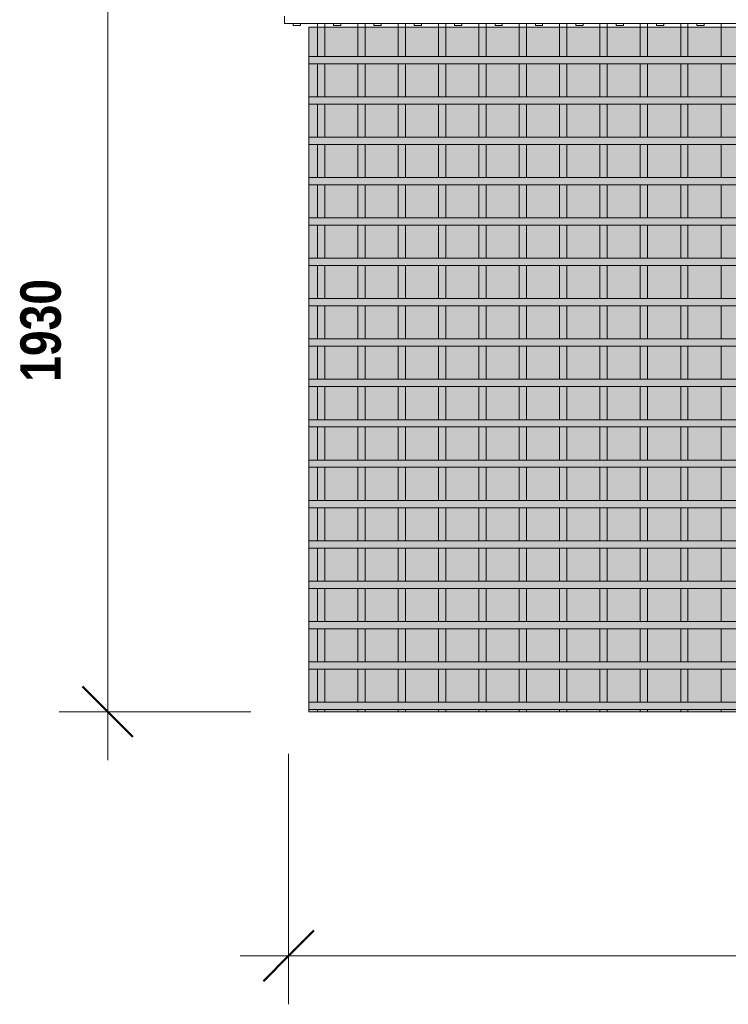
# Model space of a CAD drawing. Header units: millimetres. Extents: x 270 to 8201, y -488 to 3349.
# Tile 1 of 9: x 270 to 2025, y -488 to 1951. Entities that reach past the tile are written whole.
import ezdxf

# ---------------------------------------------------------------- set-up
doc = ezdxf.new("R2010")
doc.units = ezdxf.units.MM
for name, color, linetype, lineweight in [('A-ANNO-DIMS', 211, 'Continuous', 9), ('A-ANNO-DIMS-50', 211, 'Continuous', 9), ('A-DETL-GENF', 92, 'Continuous', 18), ('A-DETL-THIN', 151, 'Continuous', 18), ('A-GENM', 13, 'Continuous', 18)]:
    doc.layers.add(name, color=color, linetype=linetype, lineweight=lineweight)
doc.styles.add('TechnicBold', font='techb___.ttf', dxfattribs={"height": 100})
doc.dimstyles.new('Technic_-_DiagonalSlash', dxfattribs={"dimscale": 304.8, "dimtxt": 134.269535, "dimasz": 0.410105, "dimexe": 0.393701, "dimexo": 0.82021, "dimgap": 0.287073, "dimtad": 1, "dimdec": 0, "dimzin": 0, "dimdsep": 46, "dimtxsty": 'TechnicBold', "dimblk1": 'OBLIQUE', "dimblk2": 'OBLIQUE', "dimsah": 1, "dimcen": 0.09, "dimdle": 0.393701, "dimazin": 0, "dimtfac": 1, "dimtdec": 4, "dimtix": 1, "dimtmove": 0, "dimatfit": 3, "dimfxl": 1, "dimtvp": 1, "dimtfill": 1, "dimtolj": 1, "dimtzin": 0, "dimarcsym": 2})

# ---------------------------------------------------------------- blocks, each defined once
blk = doc.blocks.new('United Steel Ductile SE91 Small Mesh - United Steel Ductile SE91 Small Mesh-261679-Level 1')
at = {"layer": 'A-GENM'}
for p, q in [((-4538.8, -224.8), (-4538.8, -234.6)), ((-4538.8, -234.6), (-4538.8, -306.8)), ((-4520.8, -234.6), (-4520.8, -224.8)), ((-4520.8, -306.8), (-4520.8, -234.6)), ((-4438.8, -224.8), (-4438.8, -234.6)), ((-4438.8, -234.6), (-4438.8, -306.8)), ((-4420.8, -234.6), (-4420.8, -224.8)), ((-4420.8, -306.8), (-4420.8, -234.6)), ((-4338.8, -224.8), (-4338.8, -234.6)), ((-4338.8, -234.6), (-4338.8, -306.8)), ((-4320.8, -234.6), (-4320.8, -224.8)), ((-4320.8, -306.8), (-4320.8, -234.6)), ((-4238.8, -224.8), (-4238.8, -234.6)), ((-4238.8, -234.6), (-4238.8, -306.8)), ((-4220.8, -234.6), (-4220.8, -224.8)), ((-4220.8, -306.8), (-4220.8, -234.6)), ((-4138.8, -224.8), (-4138.8, -234.6)), ((-4138.8, -234.6), (-4138.8, -306.9)), ((-4120.8, -234.6), (-4120.8, -224.8)), ((-4120.8, -306.9), (-4120.8, -234.6)), ((-4038.8, -224.8), (-4038.8, -234.6)), ((-4038.8, -234.6), (-4038.8, -306.9)), ((-4020.8, -234.6), (-4020.8, -224.8)), ((-4020.8, -306.9), (-4020.8, -234.6)), ((-3938.8, -224.8), (-3938.8, -234.6)), ((-3938.8, -234.6), (-3938.8, -306.9)), ((-3920.8, -234.6), (-3920.8, -224.8)), ((-3920.8, -306.9), (-3920.8, -234.6)), ((-3838.8, -224.8), (-3838.8, -234.6)), ((-3838.8, -234.6), (-3838.8, -306.9)), ((-3820.8, -234.6), (-3820.8, -224.8)), ((-3820.8, -306.9), (-3820.8, -234.6)), ((-3738.8, -224.8), (-3738.8, -234.6)), ((-3738.8, -234.6), (-3738.8, -306.9)), ((-3720.8, -234.6), (-3720.8, -224.8)), ((-3720.8, -306.9), (-3720.8, -234.6)), ((-3638.8, -224.8), (-3638.8, -234.6)), ((-3638.8, -234.6), (-3638.8, -306.9)), ((-3620.8, -234.6), (-3620.8, -224.8)), ((-3620.8, -306.9), (-3620.8, -234.6)), ((-3538.8, -224.8), (-3538.8, -234.6)), ((-3538.8, -234.6), (-3538.8, -306.9)), ((-260.1, -306.8), (-4560, -306.8)), ((-4560, -306.8), (-4560, -324.8)), ((-4560, -324.8), (-260.1, -324.8)), ((-4538.8, -324.8), (-4538.8, -406.8)), ((-4520.8, -406.8), (-4520.8, -324.8)), ((-4438.8, -324.8), (-4438.8, -406.8)), ((-4420.8, -406.8), (-4420.8, -324.8)), ((-4338.8, -324.8), (-4338.8, -406.8)), ((-4320.8, -406.8), (-4320.8, -324.8)), ((-4238.8, -324.8), (-4238.8, -406.8)), ((-4220.8, -406.8), (-4220.8, -324.8)), ((-4138.8, -324.8), (-4138.8, -406.8)), ((-4120.8, -406.8), (-4120.8, -324.8)), ((-4038.8, -324.8), (-4038.8, -406.8)), ((-4020.8, -406.8), (-4020.8, -324.8)), ((-3938.8, -324.8), (-3938.8, -406.8)), ((-3920.8, -406.9), (-3920.8, -324.8)), ((-3838.8, -324.8), (-3838.8, -406.9)), ((-3820.8, -406.9), (-3820.8, -324.8)), ((-3738.8, -324.8), (-3738.8, -406.9)), ((-3720.8, -406.9), (-3720.8, -324.8)), ((-3638.8, -324.8), (-3638.8, -406.9)), ((-3620.8, -406.9), (-3620.8, -324.8)), ((-3538.8, -324.8), (-3538.8, -406.9)), ((-260.1, -406.8), (-4560, -406.8)), ((-4560, -406.8), (-4560, -424.8)), ((-4560, -424.8), (-260.1, -424.8)), ((-4538.8, -424.8), (-4538.8, -506.8)), ((-4520.8, -506.8), (-4520.8, -424.8)), ((-4438.8, -424.8), (-4438.8, -506.8)), ((-4420.8, -506.8), (-4420.8, -424.8)), ((-4338.8, -424.8), (-4338.8, -506.8)), ((-4320.8, -506.8), (-4320.8, -424.8)), ((-4238.8, -424.8), (-4238.8, -506.8)), ((-4220.8, -506.8), (-4220.8, -424.8)), ((-4138.8, -424.8), (-4138.8, -506.8)), ((-4120.8, -506.8), (-4120.8, -424.8)), ((-4038.8, -424.8), (-4038.8, -506.8)), ((-4020.8, -506.8), (-4020.8, -424.8)), ((-3938.8, -424.8), (-3938.8, -506.8)), ((-3920.8, -506.8), (-3920.8, -424.8)), ((-3838.8, -424.8), (-3838.8, -506.8)), ((-3820.8, -506.8), (-3820.8, -424.8)), ((-3738.8, -424.8), (-3738.8, -506.8)), ((-3720.8, -506.8), (-3720.8, -424.8)), ((-3638.8, -424.7), (-3638.8, -506.9)), ((-3620.8, -506.9), (-3620.8, -424.7)), ((-3538.8, -424.7), (-3538.8, -506.9)), ((-260.1, -506.8), (-4560, -506.8)), ((-4560, -506.8), (-4560, -524.8)), ((-4560, -524.8), (-260.1, -524.8)), ((-4538.8, -524.8), (-4538.8, -606.8)), ((-4520.8, -606.8), (-4520.8, -524.8)), ((-4438.8, -524.8), (-4438.8, -606.8)), ((-4420.8, -606.8), (-4420.8, -524.8)), ((-4338.8, -524.8), (-4338.8, -606.8)), ((-4320.8, -606.8), (-4320.8, -524.8)), ((-4238.8, -524.8), (-4238.8, -606.8)), ((-4220.8, -606.8), (-4220.8, -524.8)), ((-4138.8, -524.8), (-4138.8, -606.8)), ((-4120.8, -606.8), (-4120.8, -524.8)), ((-4038.8, -524.8), (-4038.8, -606.8)), ((-4020.8, -606.8), (-4020.8, -524.8)), ((-3938.8, -524.8), (-3938.8, -606.8)), ((-3920.8, -606.8), (-3920.8, -524.7)), ((-3838.8, -524.7), (-3838.8, -606.8)), ((-3820.8, -606.8), (-3820.8, -524.7)), ((-3738.8, -524.7), (-3738.8, -606.8)), ((-3720.8, -606.8), (-3720.8, -524.7)), ((-3638.8, -524.7), (-3638.8, -606.8)), ((-3620.8, -606.8), (-3620.8, -524.7)), ((-3538.8, -524.7), (-3538.8, -606.8)), ((-260.1, -606.8), (-4560, -606.8)), ((-4560, -606.8), (-4560, -624.8)), ((-4560, -624.8), (-260.1, -624.8)), ((-4538.8, -624.8), (-4538.8, -706.8)), ((-4520.8, -706.8), (-4520.8, -624.8)), ((-4438.8, -624.8), (-4438.8, -706.8)), ((-4420.8, -706.8), (-4420.8, -624.8)), ((-4338.8, -624.8), (-4338.8, -706.8)), ((-4320.8, -706.8), (-4320.8, -624.8)), ((-4238.8, -624.8), (-4238.8, -706.8)), ((-4220.8, -706.8), (-4220.8, -624.8)), ((-4138.8, -624.7), (-4138.8, -706.8)), ((-4120.8, -706.8), (-4120.8, -624.7)), ((-4038.8, -624.7), (-4038.8, -706.8)), ((-4020.8, -706.8), (-4020.8, -624.7)), ((-3938.8, -624.7), (-3938.8, -706.8)), ((-3920.8, -706.8), (-3920.8, -624.7)), ((-3838.8, -624.7), (-3838.8, -706.8)), ((-3820.8, -706.8), (-3820.8, -624.7)), ((-3738.8, -624.7), (-3738.8, -706.8)), ((-3720.8, -706.8), (-3720.8, -624.7)), ((-3638.8, -624.7), (-3638.8, -706.8)), ((-3620.8, -706.8), (-3620.8, -624.7)), ((-3538.8, -624.7), (-3538.8, -706.8)), ((-260.1, -706.8), (-4560, -706.8)), ((-4560, -706.8), (-4560, -724.8)), ((-4560, -724.8), (-260.1, -724.8)), ((-4538.8, -724.8), (-4538.8, -806.7)), ((-4520.8, -806.7), (-4520.8, -724.8)), ((-4438.8, -724.8), (-4438.8, -806.8)), ((-4420.8, -806.8), (-4420.8, -724.8)), ((-4338.8, -724.7), (-4338.8, -806.8)), ((-4320.8, -806.8), (-4320.8, -724.7)), ((-4238.8, -724.7), (-4238.8, -806.8)), ((-4220.8, -806.8), (-4220.8, -724.7)), ((-4138.8, -724.7), (-4138.8, -806.8)), ((-4120.8, -806.8), (-4120.8, -724.7)), ((-4038.8, -724.7), (-4038.8, -806.8)), ((-4020.8, -806.8), (-4020.8, -724.7)), ((-3938.8, -724.7), (-3938.8, -806.8)), ((-3920.8, -806.8), (-3920.8, -724.7)), ((-3838.8, -724.7), (-3838.8, -806.8)), ((-3820.8, -806.8), (-3820.8, -724.7)), ((-3738.8, -724.7), (-3738.8, -806.8)), ((-3720.8, -806.8), (-3720.8, -724.7)), ((-3638.8, -724.7), (-3638.8, -806.8)), ((-3620.8, -806.8), (-3620.8, -724.7)), ((-3538.8, -724.7), (-3538.8, -806.8)), ((-260.1, -806.7), (-4560, -806.7)), ((-4560, -806.7), (-4560, -824.7)), ((-4560, -824.7), (-260.1, -824.7)), ((-4538.8, -824.7), (-4538.8, -906.7)), ((-4520.8, -906.7), (-4520.8, -824.7)), ((-4438.8, -824.7), (-4438.8, -906.7)), ((-4420.8, -906.7), (-4420.8, -824.7)), ((-4338.8, -824.7), (-4338.8, -906.7)), ((-4320.8, -906.7), (-4320.8, -824.7)), ((-4238.8, -824.7), (-4238.8, -906.8)), ((-4220.8, -906.8), (-4220.8, -824.7)), ((-4138.8, -824.7), (-4138.8, -906.8)), ((-4120.8, -906.8), (-4120.8, -824.7)), ((-4038.8, -824.7), (-4038.8, -906.8)), ((-4020.8, -906.8), (-4020.8, -824.7)), ((-3938.8, -824.7), (-3938.8, -906.8)), ((-3920.8, -906.8), (-3920.8, -824.7)), ((-3838.8, -824.7), (-3838.8, -906.8)), ((-3820.8, -906.8), (-3820.8, -824.7)), ((-3738.8, -824.7), (-3738.8, -906.8)), ((-3720.8, -906.8), (-3720.8, -824.7)), ((-3638.8, -824.7), (-3638.8, -906.8)), ((-3620.8, -906.8), (-3620.8, -824.7)), ((-3538.8, -824.7), (-3538.8, -906.8)), ((-260.1, -906.7), (-4560, -906.7)), ((-4560, -906.7), (-4560, -924.7)), ((-4560, -924.7), (-260.1, -924.7)), ((-4538.8, -924.7), (-4538.8, -1006.7)), ((-4520.8, -1006.7), (-4520.8, -924.7)), ((-4438.8, -924.7), (-4438.8, -1006.7)), ((-4420.8, -1006.7), (-4420.8, -924.7)), ((-4338.8, -924.7), (-4338.8, -1006.7)), ((-4320.8, -1006.7), (-4320.8, -924.7)), ((-4238.8, -924.7), (-4238.8, -1006.7)), ((-4220.8, -1006.7), (-4220.8, -924.7)), ((-4138.8, -924.7), (-4138.8, -1006.7)), ((-4120.8, -1006.7), (-4120.8, -924.7)), ((-4038.8, -924.7), (-4038.8, -1006.8)), ((-4020.8, -1006.8), (-4020.8, -924.7)), ((-3938.8, -924.7), (-3938.8, -1006.8)), ((-3920.8, -1006.8), (-3920.8, -924.7)), ((-3838.8, -924.7), (-3838.8, -1006.8)), ((-3820.8, -1006.8), (-3820.8, -924.7)), ((-3738.8, -924.7), (-3738.8, -1006.8)), ((-3720.8, -1006.8), (-3720.8, -924.7)), ((-3638.8, -924.7), (-3638.8, -1006.8)), ((-3620.8, -1006.8), (-3620.8, -924.7)), ((-3538.8, -924.7), (-3538.8, -1006.8)), ((-260.1, -1006.7), (-4560, -1006.7)), ((-4560, -1006.7), (-4560, -1024.7)), ((-4560, -1024.7), (-260.1, -1024.7)), ((-4538.8, -1024.7), (-4538.8, -1106.7)), ((-4520.8, -1106.7), (-4520.8, -1024.7)), ((-4438.8, -1024.7), (-4438.8, -1106.7)), ((-4420.8, -1106.7), (-4420.8, -1024.7)), ((-4338.8, -1024.7), (-4338.8, -1106.7)), ((-4320.8, -1106.7), (-4320.8, -1024.7)), ((-4238.8, -1024.7), (-4238.8, -1106.7)), ((-4220.8, -1106.7), (-4220.8, -1024.7)), ((-4138.8, -1024.7), (-4138.8, -1106.7)), ((-4120.8, -1106.7), (-4120.8, -1024.7)), ((-4038.8, -1024.7), (-4038.8, -1106.7)), ((-4020.8, -1106.7), (-4020.8, -1024.7)), ((-3938.8, -1024.7), (-3938.8, -1106.7)), ((-3920.8, -1106.7), (-3920.8, -1024.7)), ((-3838.8, -1024.7), (-3838.8, -1106.7)), ((-3820.8, -1106.8), (-3820.8, -1024.7)), ((-3738.8, -1024.7), (-3738.8, -1106.8)), ((-3720.8, -1106.8), (-3720.8, -1024.7)), ((-3638.8, -1024.7), (-3638.8, -1106.8)), ((-3620.8, -1106.8), (-3620.8, -1024.7)), ((-3538.8, -1024.6), (-3538.8, -1106.8)), ((-260.1, -1106.7), (-4560, -1106.7)), ((-4560, -1106.7), (-4560, -1124.7)), ((-4560, -1124.7), (-260.1, -1124.7)), ((-4538.8, -1124.7), (-4538.8, -1206.7)), ((-4520.8, -1206.7), (-4520.8, -1124.7)), ((-4438.8, -1124.7), (-4438.8, -1206.7)), ((-4420.8, -1206.7), (-4420.8, -1124.7)), ((-4338.8, -1124.7), (-4338.8, -1206.7)), ((-4320.8, -1206.7), (-4320.8, -1124.7)), ((-4238.8, -1124.7), (-4238.8, -1206.7)), ((-4220.8, -1206.7), (-4220.8, -1124.7)), ((-4138.8, -1124.7), (-4138.8, -1206.7)), ((-4120.8, -1206.7), (-4120.8, -1124.7)), ((-4038.8, -1124.7), (-4038.8, -1206.7)), ((-4020.8, -1206.7), (-4020.8, -1124.7)), ((-3938.8, -1124.7), (-3938.8, -1206.7)), ((-3920.8, -1206.7), (-3920.8, -1124.7)), ((-3838.8, -1124.7), (-3838.8, -1206.7)), ((-3820.8, -1206.7), (-3820.8, -1124.7)), ((-3738.8, -1124.6), (-3738.8, -1206.7)), ((-3720.8, -1206.7), (-3720.8, -1124.6)), ((-3638.8, -1124.6), (-3638.8, -1206.7)), ((-3620.8, -1206.7), (-3620.8, -1124.6)), ((-3538.8, -1124.6), (-3538.8, -1206.8)), ((-260.1, -1206.7), (-4560, -1206.7)), ((-4560, -1206.7), (-4560, -1224.7)), ((-4560, -1224.7), (-260.1, -1224.7)), ((-4538.8, -1224.7), (-4538.8, -1306.7)), ((-4520.8, -1306.7), (-4520.8, -1224.7)), ((-4438.8, -1224.7), (-4438.8, -1306.7)), ((-4420.8, -1306.7), (-4420.8, -1224.7)), ((-4338.8, -1224.7), (-4338.8, -1306.7)), ((-4320.8, -1306.7), (-4320.8, -1224.7)), ((-4238.8, -1224.7), (-4238.8, -1306.7)), ((-4220.8, -1306.7), (-4220.8, -1224.7)), ((-4138.8, -1224.7), (-4138.8, -1306.7)), ((-4120.8, -1306.7), (-4120.8, -1224.7)), ((-4038.8, -1224.7), (-4038.8, -1306.7)), ((-4020.8, -1306.7), (-4020.8, -1224.6)), ((-3938.8, -1224.6), (-3938.8, -1306.7)), ((-3920.8, -1306.7), (-3920.8, -1224.6)), ((-3838.8, -1224.6), (-3838.8, -1306.7)), ((-3820.8, -1306.7), (-3820.8, -1224.6)), ((-3738.8, -1224.6), (-3738.8, -1306.7)), ((-3720.8, -1306.7), (-3720.8, -1224.6)), ((-3638.8, -1224.6), (-3638.8, -1306.7)), ((-3620.8, -1306.7), (-3620.8, -1224.6)), ((-3538.8, -1224.6), (-3538.8, -1306.7)), ((-260.1, -1306.7), (-4560, -1306.7)), ((-4560, -1306.7), (-4560, -1324.7)), ((-4560, -1324.7), (-260.1, -1324.7)), ((-4538.8, -1324.7), (-4538.8, -1406.7)), ((-4520.8, -1406.7), (-4520.8, -1324.7)), ((-4438.8, -1324.7), (-4438.8, -1406.7)), ((-4420.8, -1406.7), (-4420.8, -1324.7)), ((-4338.8, -1324.7), (-4338.8, -1406.7)), ((-4320.8, -1406.7), (-4320.8, -1324.7)), ((-4238.8, -1324.6), (-4238.8, -1406.7)), ((-4220.8, -1406.7), (-4220.8, -1324.6)), ((-4138.8, -1324.6), (-4138.8, -1406.7)), ((-4120.8, -1406.7), (-4120.8, -1324.6)), ((-4038.8, -1324.6), (-4038.8, -1406.7)), ((-4020.8, -1406.7), (-4020.8, -1324.6)), ((-3938.8, -1324.6), (-3938.8, -1406.7)), ((-3920.8, -1406.7), (-3920.8, -1324.6)), ((-3838.8, -1324.6), (-3838.8, -1406.7)), ((-3820.8, -1406.7), (-3820.8, -1324.6)), ((-3738.8, -1324.6), (-3738.8, -1406.7)), ((-3720.8, -1406.7), (-3720.8, -1324.6)), ((-3638.8, -1324.6), (-3638.8, -1406.7)), ((-3620.8, -1406.7), (-3620.8, -1324.6)), ((-3538.8, -1324.6), (-3538.8, -1406.7)), ((-260.1, -1406.7), (-4560, -1406.7)), ((-4560, -1406.7), (-4560, -1424.7)), ((-4560, -1424.7), (-260.1, -1424.7)), ((-4538.8, -1424.7), (-4538.8, -1506.6)), ((-4520.8, -1506.6), (-4520.8, -1424.7)), ((-4438.8, -1424.6), (-4438.8, -1506.6)), ((-4420.8, -1506.6), (-4420.8, -1424.6)), ((-4338.8, -1424.6), (-4338.8, -1506.7)), ((-4320.8, -1506.7), (-4320.8, -1424.6)), ((-4238.8, -1424.6), (-4238.8, -1506.7)), ((-4220.8, -1506.7), (-4220.8, -1424.6)), ((-4138.8, -1424.6), (-4138.8, -1506.7)), ((-4120.8, -1506.7), (-4120.8, -1424.6)), ((-4038.8, -1424.6), (-4038.8, -1506.7)), ((-4020.8, -1506.7), (-4020.8, -1424.6)), ((-3938.8, -1424.6), (-3938.8, -1506.7)), ((-3920.8, -1506.7), (-3920.8, -1424.6)), ((-3838.8, -1424.6), (-3838.8, -1506.7)), ((-3820.8, -1506.7), (-3820.8, -1424.6)), ((-3738.8, -1424.6), (-3738.8, -1506.7)), ((-3720.8, -1506.7), (-3720.8, -1424.6)), ((-3638.8, -1424.6), (-3638.8, -1506.7)), ((-3620.8, -1506.7), (-3620.8, -1424.6)), ((-3538.8, -1424.6), (-3538.8, -1506.7)), ((-260.1, -1506.6), (-4560, -1506.6)), ((-4560, -1506.6), (-4560, -1524.6)), ((-4560, -1524.6), (-260.1, -1524.6)), ((-4538.8, -1524.6), (-4538.8, -1606.6)), ((-4520.8, -1606.6), (-4520.8, -1524.6)), ((-4438.8, -1524.6), (-4438.8, -1606.6)), ((-4420.8, -1606.6), (-4420.8, -1524.6)), ((-4338.8, -1524.6), (-4338.8, -1606.6)), ((-4320.8, -1606.6), (-4320.8, -1524.6)), ((-4238.8, -1524.6), (-4238.8, -1606.6)), ((-4220.8, -1606.6), (-4220.8, -1524.6)), ((-4138.8, -1524.6), (-4138.8, -1606.7)), ((-4120.8, -1606.7), (-4120.8, -1524.6)), ((-4038.8, -1524.6), (-4038.8, -1606.7)), ((-4020.8, -1606.7), (-4020.8, -1524.6)), ((-3938.8, -1524.6), (-3938.8, -1606.7)), ((-3920.8, -1606.7), (-3920.8, -1524.6)), ((-3838.8, -1524.6), (-3838.8, -1606.7)), ((-3820.8, -1606.7), (-3820.8, -1524.6)), ((-3738.8, -1524.6), (-3738.8, -1606.7)), ((-3720.8, -1606.7), (-3720.8, -1524.6)), ((-3638.8, -1524.6), (-3638.8, -1606.7)), ((-3620.8, -1606.7), (-3620.8, -1524.6)), ((-3538.8, -1524.6), (-3538.8, -1606.7)), ((-260.1, -1606.6), (-4560, -1606.6)), ((-4560, -1606.6), (-4560, -1624.6)), ((-4560, -1624.6), (-260.1, -1624.6)), ((-4538.8, -1624.6), (-4538.8, -1706.6)), ((-4520.8, -1706.6), (-4520.8, -1624.6)), ((-4438.8, -1624.6), (-4438.8, -1706.6)), ((-4420.8, -1706.6), (-4420.8, -1624.6)), ((-4338.8, -1624.6), (-4338.8, -1706.6)), ((-4320.8, -1706.6), (-4320.8, -1624.6)), ((-4238.8, -1624.6), (-4238.8, -1706.6)), ((-4220.8, -1706.6), (-4220.8, -1624.6)), ((-4138.8, -1624.6), (-4138.8, -1706.6)), ((-4120.8, -1706.6), (-4120.8, -1624.6)), ((-4038.8, -1624.6), (-4038.8, -1706.6)), ((-4020.8, -1706.6), (-4020.8, -1624.6)), ((-3938.8, -1624.6), (-3938.8, -1706.7)), ((-3920.8, -1706.7), (-3920.8, -1624.6)), ((-3838.8, -1624.6), (-3838.8, -1706.7)), ((-3820.8, -1706.7), (-3820.8, -1624.6)), ((-3738.8, -1624.6), (-3738.8, -1706.7)), ((-3720.8, -1706.7), (-3720.8, -1624.6)), ((-3638.8, -1624.6), (-3638.8, -1706.7)), ((-3620.8, -1706.7), (-3620.8, -1624.6)), ((-3538.8, -1624.6), (-3538.8, -1706.7)), ((-260.1, -1706.6), (-4560, -1706.6)), ((-4560, -1706.6), (-4560, -1724.6)), ((-4560, -1724.6), (-260.1, -1724.6)), ((-4538.8, -1724.6), (-4538.8, -1806.6)), ((-4520.8, -1806.6), (-4520.8, -1724.6)), ((-4438.8, -1724.6), (-4438.8, -1806.6)), ((-4420.8, -1806.6), (-4420.8, -1724.6)), ((-4338.8, -1724.6), (-4338.8, -1806.6)), ((-4320.8, -1806.6), (-4320.8, -1724.6)), ((-4238.8, -1724.6), (-4238.8, -1806.6)), ((-4220.8, -1806.6), (-4220.8, -1724.6)), ((-4138.8, -1724.6), (-4138.8, -1806.6)), ((-4120.8, -1806.6), (-4120.8, -1724.6)), ((-4038.8, -1724.6), (-4038.8, -1806.6)), ((-4020.8, -1806.6), (-4020.8, -1724.6)), ((-3938.8, -1724.6), (-3938.8, -1806.6)), ((-3920.8, -1806.6), (-3920.8, -1724.6)), ((-3838.8, -1724.6), (-3838.8, -1806.6)), ((-3820.8, -1806.6), (-3820.8, -1724.6)), ((-3738.8, -1724.6), (-3738.8, -1806.6)), ((-3720.8, -1806.7), (-3720.8, -1724.6)), ((-3638.8, -1724.5), (-3638.8, -1806.7)), ((-3620.8, -1806.7), (-3620.8, -1724.5)), ((-3538.8, -1724.5), (-3538.8, -1806.7)), ((-260.1, -1806.6), (-4560, -1806.6)), ((-4560, -1806.6), (-4560, -1824.6)), ((-4560, -1824.6), (-260.1, -1824.6)), ((-4538.8, -1824.6), (-4538.8, -1906.6)), ((-4520.8, -1906.6), (-4520.8, -1824.6)), ((-4438.8, -1824.6), (-4438.8, -1906.6)), ((-4420.8, -1906.6), (-4420.8, -1824.6)), ((-4338.8, -1824.6), (-4338.8, -1906.6)), ((-4320.8, -1906.6), (-4320.8, -1824.6)), ((-4238.8, -1824.6), (-4238.8, -1906.6)), ((-4220.8, -1906.6), (-4220.8, -1824.6)), ((-4138.8, -1824.6), (-4138.8, -1906.6)), ((-4120.8, -1906.6), (-4120.8, -1824.6)), ((-4038.8, -1824.6), (-4038.8, -1906.6)), ((-4020.8, -1906.6), (-4020.8, -1824.6)), ((-3938.8, -1824.6), (-3938.8, -1906.6)), ((-3920.8, -1906.6), (-3920.8, -1824.6)), ((-3838.8, -1824.5), (-3838.8, -1906.6)), ((-3820.8, -1906.6), (-3820.8, -1824.5)), ((-3738.8, -1824.5), (-3738.8, -1906.6)), ((-3720.8, -1906.6), (-3720.8, -1824.5)), ((-3638.8, -1824.5), (-3638.8, -1906.6)), ((-3620.8, -1906.6), (-3620.8, -1824.5)), ((-3538.8, -1824.5), (-3538.8, -1906.6)), ((-260.1, -1906.6), (-4560, -1906.6)), ((-4560, -1906.6), (-4560, -1924.6)), ((-4560, -1924.6), (-260.1, -1924.6)), ((-4538.8, -1924.6), (-4538.8, -1930)), ((-4520.8, -1930), (-4520.8, -1924.6)), ((-4438.8, -1924.6), (-4438.8, -1930)), ((-4420.8, -1930), (-4420.8, -1924.6)), ((-4338.8, -1924.6), (-4338.8, -1930)), ((-4320.8, -1930), (-4320.8, -1924.6)), ((-4238.8, -1924.6), (-4238.8, -1930)), ((-4220.8, -1930), (-4220.8, -1924.6)), ((-4138.8, -1924.6), (-4138.8, -1930)), ((-4120.8, -1930), (-4120.8, -1924.5)), ((-4038.8, -1924.5), (-4038.8, -1930)), ((-4020.8, -1930), (-4020.8, -1924.5)), ((-3938.8, -1924.5), (-3938.8, -1930)), ((-3920.8, -1930), (-3920.8, -1924.5)), ((-3838.8, -1924.5), (-3838.8, -1930)), ((-3820.8, -1930), (-3820.8, -1924.5)), ((-3738.8, -1924.5), (-3738.8, -1930)), ((-3720.8, -1930), (-3720.8, -1924.5)), ((-3638.8, -1924.5), (-3638.8, -1930)), ((-3620.8, -1930), (-3620.8, -1924.5)), ((-3538.8, -1924.5), (-3538.8, -1930)), ((-4538.8, -1930), (-4520.8, -1930)), ((-4438.8, -1930), (-4420.8, -1930)), ((-4338.8, -1930), (-4320.8, -1930)), ((-4238.8, -1930), (-4220.8, -1930)), ((-4138.8, -1930), (-4120.8, -1930)), ((-4038.8, -1930), (-4020.8, -1930)), ((-3938.8, -1930), (-3920.8, -1930)), ((-3838.8, -1930), (-3820.8, -1930)), ((-3738.8, -1930), (-3720.8, -1930)), ((-3638.8, -1930), (-3620.8, -1930)), ((-3538.8, -1930), (-3520.8, -1930))]:
    blk.add_line(p, q, dxfattribs=at)
blk = doc.blocks.new('United Steel Ductile SE91 Small Mesh - United Steel Ductile SE91 Small Mesh-V1-Level 1')
at = {"layer": 'A-GENM'}
for p, q in [((-4560, -1906.6), (-4560, -1924.6)), ((-4560, -1924.6), (0, -1924.6)), ((-4538.8, -1924.6), (-4538.8, -1930)), ((-4520.8, -1930), (-4520.8, -1924.6)), ((-4438.8, -1924.6), (-4438.8, -1930)), ((-4420.8, -1930), (-4420.8, -1924.6)), ((-4338.8, -1924.6), (-4338.8, -1930)), ((-4320.8, -1930), (-4320.8, -1924.6)), ((-4238.8, -1924.6), (-4238.8, -1930)), ((-4220.8, -1930), (-4220.8, -1924.6)), ((-4138.8, -1924.6), (-4138.8, -1930)), ((-4120.8, -1930), (-4120.8, -1924.5)), ((-4038.8, -1924.5), (-4038.8, -1930)), ((-4020.8, -1930), (-4020.8, -1924.5)), ((-3938.8, -1924.5), (-3938.8, -1930)), ((-3920.8, -1930), (-3920.8, -1924.5)), ((-3838.8, -1924.5), (-3838.8, -1930)), ((-3820.8, -1930), (-3820.8, -1924.5)), ((-3738.8, -1924.5), (-3738.8, -1930)), ((-3720.8, -1930), (-3720.8, -1924.5)), ((-3638.8, -1924.5), (-3638.8, -1930)), ((-3620.8, -1930), (-3620.8, -1924.5)), ((-3538.8, -1924.5), (-3538.8, -1930)), ((-3520.8, -1930), (-3520.8, -1924.5)), ((-4538.8, -1930), (-4520.8, -1930)), ((-4438.8, -1930), (-4420.8, -1930)), ((-4338.8, -1930), (-4320.8, -1930)), ((-4238.8, -1930), (-4220.8, -1930)), ((-4138.8, -1930), (-4120.8, -1930)), ((-4038.8, -1930), (-4020.8, -1930)), ((-3938.8, -1930), (-3920.8, -1930)), ((-3838.8, -1930), (-3820.8, -1930)), ((-3738.8, -1930), (-3720.8, -1930)), ((-3638.8, -1930), (-3620.8, -1930)), ((-3538.8, -1930), (-3520.8, -1930))]:
    blk.add_line(p, q, dxfattribs=at)
blk = doc.blocks.new('DIMBLOCK1-Level 1')
at = {"layer": 'A-ANNO-DIMS-50'}
for p, q in [((488, 117.3), (488, 2287.3)), ((488, 2167.3), (368, 2167.3)), ((488, 2167.3), (861.9, 2167.3)), ((488, 237.3), (368, 237.3)), ((488, 237.3), (842.3, 237.3))]:
    blk.add_line(p, q, dxfattribs=at)
at = {"layer": 'A-ANNO-DIMS-50', "lineweight": 50}
for p, q in [((488, 2167.3), (425.5, 2229.8)), ((488, 2167.3), (550.5, 2104.8)), ((488, 237.3), (425.5, 299.8)), ((488, 237.3), (550.5, 174.8))]:
    blk.add_line(p, q, dxfattribs=at)
at = {"layer": 'A-ANNO-DIMS-50', "color": 0, "insert": (271.7, 1054.4), "char_height": 100, "width": 354.855, "attachment_point": 1, "rotation": 90, "line_spacing_factor": 0.959068, "style": 'TechnicBold', "bg_fill": 3, "box_fill_scale": 1.25, "bg_fill_color": 256, "bg_fill_true_color": 13158600, "bg_fill_transparency": 0}
blk.add_mtext('1930', dxfattribs=at)
blk = doc.blocks.new('_Oblique')
at = {"color": 0, "linetype": 'ByBlock', "lineweight": -2}
blk.add_line((-0.5, -0.5), (0.5, 0.5), dxfattribs=at)
blk = doc.blocks.new('DIMBLOCK2-Level 1')
at = {"layer": 'A-ANNO-DIMS-50'}
for p, q in [((936.3, -367.5), (936.3, 133)), ((5546.3, -367.5), (5546.3, 136.3)), ((816.3, -367.5), (5666.3, -367.5)), ((936.3, -367.5), (936.3, -487.5)), ((5546.3, -367.5), (5546.3, -487.5))]:
    blk.add_line(p, q, dxfattribs=at)
at = {"layer": 'A-ANNO-DIMS-50', "lineweight": 50}
for p, q in [((936.3, -367.5), (998.8, -305)), ((5546.3, -367.5), (5608.8, -305)), ((936.3, -367.5), (873.8, -430)), ((5546.3, -367.5), (5483.8, -430))]:
    blk.add_line(p, q, dxfattribs=at)
at = {"layer": 'A-ANNO-DIMS-50', "color": 0, "insert": (3091.8, -151.3), "char_height": 100, "width": 358.691, "attachment_point": 1, "line_spacing_factor": 0.959068, "style": 'TechnicBold', "bg_fill": 3, "box_fill_scale": 1.25, "bg_fill_color": 256, "bg_fill_true_color": 13158600, "bg_fill_transparency": 0}
blk.add_mtext('4610', dxfattribs=at)

msp = doc.modelspace()

# ---------------------------------------------------------------- hatches: boundary and pattern name
at = {"layer": 'A-DETL-GENF', "transparency": 33554534}
msp.add_hatch(color=155, dxfattribs=at).paths.add_polyline_path([(3542.4, 237.3), (5286.2, 237.3), (5286.2, 1932.6), (986.3, 1932.6), (986.3, 237.3), (3486.4, 237.3)])

# ---------------------------------------------------------------- linework, layer by layer
at = {"layer": 'A-DETL-THIN'}
for p, q in [((986.3, 1932.6), (986.3, 237.3)), ((5286.2, 1932.6), (986.3, 1932.6)), ((986.3, 237.3), (5286.2, 237.3))]:
    msp.add_line(p, q, dxfattribs=at)

# ---------------------------------------------------------------- block references
at = {"layer": 'A-GENM'}
for name, p in [('United Steel Ductile SE91 Small Mesh - United Steel Ductile SE91 Small Mesh-V1-Level 1', (5486.3, 3867)), ('United Steel Ductile SE91 Small Mesh - United Steel Ductile SE91 Small Mesh-261679-Level 1', (5546.3, 2167.3))]:
    msp.add_blockref(name, p, dxfattribs=at)

# ---------------------------------------------------------------- next in the draw order: dimensions: what is measured, and where the dimension line sits
at = {"layer": 'A-ANNO-DIMS'}
dim = msp.add_linear_dim(base=(488, 2167.3), p1=(1092.3, 237.3), p2=(611.9, 2167.3), angle=90, dimstyle='Technic_-_DiagonalSlash', override={"dimpost": '<>', "dimfxl": 1988.879938}, dxfattribs=at)
dim.commit()
dim.dimension.update_dxf_attribs({"geometry": 'DIMBLOCK1-Level 1', "text_midpoint": (349.3, 1202.3)})

# ---------------------------------------------------------------- next in the draw order: dimensions: what is measured, and where the dimension line sits
dim = msp.add_linear_dim(base=(5546.3, -367.5), p1=(936.3, 383), p2=(5546.3, 386.3), dimstyle='Technic_-_DiagonalSlash', override={"dimpost": '<>', "dimfxl": 4610.001147}, dxfattribs=at)
dim.commit()
dim.dimension.update_dxf_attribs({"geometry": 'DIMBLOCK2-Level 1', "text_midpoint": (3241.3, -229.1)})

doc.saveas('drawing.dxf')
